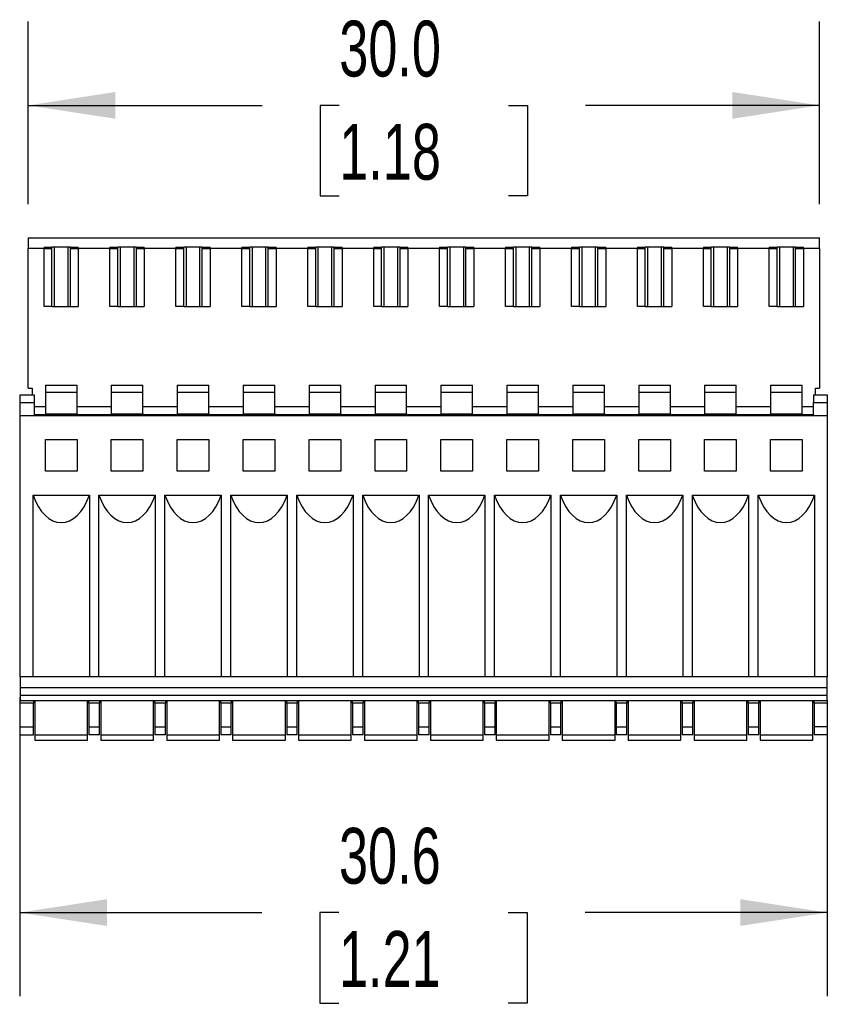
# Model space of a CAD drawing. Header units: millimetres. Extents: x 0 to 279, y 0 to 216.
# Tile 2 of 6: x 59 to 90, y 83 to 121. Entities that reach past the tile are written whole.
import ezdxf

# ---------------------------------------------------------------- set-up
doc = ezdxf.new("R2010")
doc.units = ezdxf.units.MM
doc.layers.add('DIMENSIONS', color=140, linetype='Continuous', lineweight=25)
doc.styles.add('SLDTEXTSTYLE0', font='TXT', dxfattribs={"width": 0.7})
doc.dimstyles.new('SLDDIMSTYLE0', dxfattribs={"dimtxt": 2.158008, "dimasz": 3.302, "dimexe": 0, "dimexo": 0.0625, "dimgap": 0.539502, "dimtad": 0, "dimtih": 1, "dimtoh": 1, "dimrnd": 1e-09, "dimzin": 12, "dimdsep": 46, "dimtxsty": 'SLDTEXTSTYLE0', "dimsah": 1, "dimcen": 0.09, "dimadec": 0, "dimazin": 3, "dimtfac": 1, "dimtofl": 0, "dimtmove": 0, "dimatfit": 3, "dimfxl": 0, "dimfrac": 2, "dimtolj": 1, "dimtzin": 12, "dimarcsym": 0})
doc.dimstyles.new('SLDDIMSTYLE1', dxfattribs={"dimtxt": 2.158008, "dimasz": 3.302, "dimexe": 0, "dimexo": 0.0625, "dimgap": 0.539502, "dimtad": 0, "dimtih": 1, "dimtoh": 1, "dimrnd": 1e-09, "dimzin": 4, "dimdsep": 46, "dimtxsty": 'SLDTEXTSTYLE0', "dimsah": 1, "dimcen": 0.09, "dimadec": 0, "dimazin": 1, "dimtfac": 1, "dimtofl": 0, "dimtmove": 0, "dimatfit": 3, "dimfxl": 0, "dimfrac": 2, "dimtolj": 1, "dimtzin": 12, "dimarcsym": 0})

# ---------------------------------------------------------------- blocks, each defined once
blk = doc.blocks.new('_D')
at = {"layer": 'DIMENSIONS'}
for p, q in [((58.969, 94.983), (58.969, 83.636)), ((89.589, 94.083), (89.589, 83.636)), ((58.969, 86.811), (68.148, 86.811)), ((71.073, 86.811), (70.348, 86.811)), ((70.348, 86.811), (70.348, 83.381)), ((77.486, 86.811), (78.21, 86.811)), ((78.21, 86.811), (78.21, 83.381)), ((89.589, 86.811), (80.41, 86.811)), ((70.348, 83.381), (71.073, 83.381)), ((78.21, 83.381), (77.486, 83.381))]:
    blk.add_line(p, q, dxfattribs=at)
for points in [[(58.969, 86.811), (62.271, 86.303), (62.271, 87.319)], [(89.589, 86.811), (86.287, 87.319), (86.287, 86.303)]]:
    blk.add_solid(points, dxfattribs=at)
at = {"layer": 'DIMENSIONS', "char_height": 2.1167, "attachment_point": 1, "style": 'SLDTEXTSTYLE0'}
for s, insert in [('30.6', (71.073, 90.023)), ('1.21', (71.073, 86.11))]:
    blk.add_mtext(s, dxfattribs=dict(at, insert=insert))
blk = doc.blocks.new('_D_1')
at = {"layer": 'DIMENSIONS'}
for p, q in [((59.289, 113.673), (59.289, 120.601)), ((89.289, 113.673), (89.289, 120.601)), ((59.289, 117.426), (68.158, 117.426)), ((71.083, 117.426), (70.358, 117.426)), ((70.358, 117.426), (70.358, 113.996)), ((77.496, 117.426), (78.22, 117.426)), ((78.22, 117.426), (78.22, 113.996)), ((89.289, 117.426), (80.42, 117.426)), ((70.358, 113.996), (71.083, 113.996)), ((78.22, 113.996), (77.496, 113.996))]:
    blk.add_line(p, q, dxfattribs=at)
for points in [[(59.289, 117.426), (62.591, 116.918), (62.591, 117.934)], [(89.289, 117.426), (85.987, 117.934), (85.987, 116.918)]]:
    blk.add_solid(points, dxfattribs=at)
at = {"layer": 'DIMENSIONS', "char_height": 2.1167, "attachment_point": 1, "style": 'SLDTEXTSTYLE0'}
for s, insert in [('30.0', (71.083, 120.638)), ('1.18', (71.083, 116.725))]:
    blk.add_mtext(s, dxfattribs=dict(at, insert=insert))

msp = doc.modelspace()

# ---------------------------------------------------------------- linework, layer by layer
for p, q in [((59.289, 112.403), (89.289, 112.403)), ((59.289, 112.403), (59.289, 112.003)), ((59.889, 112.053), (59.889, 112.003)), ((59.889, 112.053), (60.189, 112.053)), ((60.189, 109.803), (60.189, 112.053)), ((60.289, 112.053), (60.189, 112.053)), ((60.289, 109.803), (60.289, 112.053)), ((60.789, 112.053), (60.289, 112.053)), ((60.789, 112.053), (60.789, 109.803)), ((60.889, 112.053), (60.789, 112.053)), ((60.889, 109.803), (60.889, 112.053)), ((60.889, 112.053), (61.189, 112.053)), ((61.189, 112.003), (61.189, 112.053)), ((62.389, 112.053), (62.389, 112.003)), ((62.389, 112.053), (62.689, 112.053)), ((62.689, 109.803), (62.689, 112.053)), ((62.789, 112.053), (62.689, 112.053)), ((62.789, 109.803), (62.789, 112.053)), ((63.289, 112.053), (62.789, 112.053)), ((63.289, 112.053), (63.289, 109.803)), ((63.389, 112.053), (63.289, 112.053)), ((63.389, 109.803), (63.389, 112.053)), ((63.389, 112.053), (63.689, 112.053)), ((63.689, 112.003), (63.689, 112.053)), ((64.889, 112.053), (64.889, 112.003)), ((64.889, 112.053), (65.189, 112.053)), ((65.189, 109.803), (65.189, 112.053)), ((65.289, 112.053), (65.189, 112.053)), ((65.289, 109.803), (65.289, 112.053)), ((65.789, 112.053), (65.289, 112.053)), ((65.789, 112.053), (65.789, 109.803)), ((65.889, 112.053), (65.789, 112.053)), ((65.889, 109.803), (65.889, 112.053)), ((65.889, 112.053), (66.189, 112.053)), ((66.189, 112.003), (66.189, 112.053)), ((67.389, 112.053), (67.389, 112.003)), ((67.389, 112.053), (67.689, 112.053)), ((67.689, 109.803), (67.689, 112.053)), ((67.789, 112.053), (67.689, 112.053)), ((67.789, 109.803), (67.789, 112.053)), ((68.289, 112.053), (67.789, 112.053)), ((68.289, 112.053), (68.289, 109.803)), ((68.389, 112.053), (68.289, 112.053)), ((68.389, 109.803), (68.389, 112.053)), ((68.389, 112.053), (68.689, 112.053)), ((68.689, 112.003), (68.689, 112.053)), ((69.889, 112.053), (69.889, 112.003)), ((69.889, 112.053), (70.189, 112.053)), ((70.189, 109.803), (70.189, 112.053)), ((70.289, 112.053), (70.189, 112.053)), ((70.289, 109.803), (70.289, 112.053)), ((70.789, 112.053), (70.289, 112.053)), ((70.789, 112.053), (70.789, 109.803)), ((70.889, 112.053), (70.789, 112.053)), ((70.889, 109.803), (70.889, 112.053)), ((70.889, 112.053), (71.189, 112.053)), ((71.189, 112.003), (71.189, 112.053)), ((72.389, 112.053), (72.389, 112.003)), ((72.389, 112.053), (72.689, 112.053)), ((72.689, 109.803), (72.689, 112.053)), ((72.789, 112.053), (72.689, 112.053)), ((72.789, 109.803), (72.789, 112.053)), ((73.289, 112.053), (72.789, 112.053)), ((73.289, 112.053), (73.289, 109.803)), ((73.389, 112.053), (73.289, 112.053)), ((73.389, 109.803), (73.389, 112.053)), ((73.389, 112.053), (73.689, 112.053)), ((73.689, 112.003), (73.689, 112.053)), ((74.889, 112.053), (74.889, 112.003)), ((74.889, 112.053), (75.189, 112.053)), ((75.189, 109.803), (75.189, 112.053)), ((75.289, 112.053), (75.189, 112.053)), ((75.289, 109.803), (75.289, 112.053)), ((75.789, 112.053), (75.289, 112.053)), ((75.789, 112.053), (75.789, 109.803)), ((75.889, 112.053), (75.789, 112.053)), ((75.889, 109.803), (75.889, 112.053)), ((75.889, 112.053), (76.189, 112.053)), ((76.189, 112.003), (76.189, 112.053)), ((77.389, 112.053), (77.389, 112.003)), ((77.389, 112.053), (77.689, 112.053)), ((77.689, 109.803), (77.689, 112.053)), ((77.789, 112.053), (77.689, 112.053)), ((77.789, 109.803), (77.789, 112.053)), ((78.289, 112.053), (77.789, 112.053)), ((78.289, 112.053), (78.289, 109.803)), ((78.389, 112.053), (78.289, 112.053)), ((78.389, 109.803), (78.389, 112.053)), ((78.389, 112.053), (78.689, 112.053)), ((78.689, 112.003), (78.689, 112.053)), ((79.889, 112.053), (79.889, 112.003)), ((79.889, 112.053), (80.189, 112.053)), ((80.189, 109.803), (80.189, 112.053)), ((80.289, 112.053), (80.189, 112.053)), ((80.289, 109.803), (80.289, 112.053)), ((80.789, 112.053), (80.289, 112.053)), ((80.789, 112.053), (80.789, 109.803)), ((80.889, 112.053), (80.789, 112.053)), ((80.889, 109.803), (80.889, 112.053)), ((80.889, 112.053), (81.189, 112.053)), ((81.189, 112.003), (81.189, 112.053)), ((82.389, 112.053), (82.389, 112.003)), ((82.389, 112.053), (82.689, 112.053)), ((82.689, 109.803), (82.689, 112.053)), ((82.789, 112.053), (82.689, 112.053)), ((82.789, 109.803), (82.789, 112.053)), ((83.289, 112.053), (82.789, 112.053)), ((83.289, 112.053), (83.289, 109.803)), ((83.389, 112.053), (83.289, 112.053)), ((83.389, 109.803), (83.389, 112.053)), ((83.389, 112.053), (83.689, 112.053)), ((83.689, 112.003), (83.689, 112.053)), ((84.889, 112.053), (84.889, 112.003)), ((84.889, 112.053), (85.189, 112.053)), ((85.189, 109.803), (85.189, 112.053)), ((85.289, 112.053), (85.189, 112.053)), ((85.289, 109.803), (85.289, 112.053)), ((85.789, 112.053), (85.289, 112.053)), ((85.789, 112.053), (85.789, 109.803)), ((85.889, 112.053), (85.789, 112.053)), ((85.889, 109.803), (85.889, 112.053)), ((85.889, 112.053), (86.189, 112.053)), ((86.189, 112.003), (86.189, 112.053)), ((87.389, 112.053), (87.389, 112.003)), ((87.389, 112.053), (87.689, 112.053)), ((87.689, 109.803), (87.689, 112.053)), ((87.789, 112.053), (87.689, 112.053)), ((87.789, 109.803), (87.789, 112.053)), ((88.289, 112.053), (87.789, 112.053)), ((88.289, 112.053), (88.289, 109.803)), ((88.389, 112.053), (88.289, 112.053)), ((88.389, 109.803), (88.389, 112.053)), ((88.389, 112.053), (88.689, 112.053)), ((88.689, 112.003), (88.689, 112.053)), ((89.289, 112.003), (89.289, 112.403)), ((59.289, 106.703), (59.289, 112.003)), ((59.889, 112.003), (59.289, 112.003)), ((59.889, 112.003), (60.189, 112.003)), ((59.889, 109.803), (59.889, 112.003)), ((60.889, 112.003), (61.189, 112.003)), ((61.189, 112.003), (61.189, 109.803)), ((62.389, 112.003), (61.189, 112.003)), ((62.389, 112.003), (62.689, 112.003)), ((62.389, 109.803), (62.389, 112.003)), ((63.389, 112.003), (63.689, 112.003)), ((63.689, 112.003), (63.689, 109.803)), ((64.889, 112.003), (63.689, 112.003)), ((64.889, 112.003), (65.189, 112.003)), ((64.889, 109.803), (64.889, 112.003)), ((65.889, 112.003), (66.189, 112.003)), ((66.189, 112.003), (66.189, 109.803)), ((67.389, 112.003), (66.189, 112.003)), ((67.389, 112.003), (67.689, 112.003)), ((67.389, 109.803), (67.389, 112.003)), ((68.389, 112.003), (68.689, 112.003)), ((68.689, 112.003), (68.689, 109.803)), ((69.889, 112.003), (68.689, 112.003)), ((69.889, 112.003), (70.189, 112.003)), ((69.889, 109.803), (69.889, 112.003)), ((70.889, 112.003), (71.189, 112.003)), ((71.189, 112.003), (71.189, 109.803)), ((72.389, 112.003), (71.189, 112.003)), ((72.389, 112.003), (72.689, 112.003)), ((72.389, 109.803), (72.389, 112.003)), ((73.389, 112.003), (73.689, 112.003)), ((73.689, 112.003), (73.689, 109.803)), ((74.889, 112.003), (73.689, 112.003)), ((74.889, 112.003), (75.189, 112.003)), ((74.889, 109.803), (74.889, 112.003)), ((75.889, 112.003), (76.189, 112.003)), ((76.189, 112.003), (76.189, 109.803)), ((77.389, 112.003), (76.189, 112.003)), ((77.389, 112.003), (77.689, 112.003)), ((77.389, 109.803), (77.389, 112.003)), ((78.389, 112.003), (78.689, 112.003)), ((78.689, 112.003), (78.689, 109.803)), ((79.889, 112.003), (78.689, 112.003)), ((79.889, 112.003), (80.189, 112.003)), ((79.889, 109.803), (79.889, 112.003)), ((80.889, 112.003), (81.189, 112.003)), ((81.189, 112.003), (81.189, 109.803)), ((82.389, 112.003), (81.189, 112.003)), ((82.389, 112.003), (82.689, 112.003)), ((82.389, 109.803), (82.389, 112.003)), ((83.389, 112.003), (83.689, 112.003)), ((83.689, 112.003), (83.689, 109.803)), ((84.889, 112.003), (83.689, 112.003)), ((84.889, 112.003), (85.189, 112.003)), ((84.889, 109.803), (84.889, 112.003)), ((85.889, 112.003), (86.189, 112.003)), ((86.189, 112.003), (86.189, 109.803)), ((87.389, 112.003), (86.189, 112.003)), ((87.389, 112.003), (87.689, 112.003)), ((87.389, 109.803), (87.389, 112.003)), ((88.389, 112.003), (88.689, 112.003)), ((88.689, 112.003), (88.689, 109.803)), ((89.289, 112.003), (88.689, 112.003)), ((89.289, 112.003), (89.289, 106.703)), ((60.189, 109.803), (59.889, 109.803)), ((60.189, 109.803), (60.289, 109.803)), ((60.289, 109.803), (60.789, 109.803)), ((60.789, 109.803), (60.889, 109.803)), ((60.889, 109.803), (61.189, 109.803)), ((62.689, 109.803), (62.389, 109.803)), ((62.689, 109.803), (62.789, 109.803)), ((62.789, 109.803), (63.289, 109.803)), ((63.289, 109.803), (63.389, 109.803)), ((63.389, 109.803), (63.689, 109.803)), ((65.189, 109.803), (64.889, 109.803)), ((65.189, 109.803), (65.289, 109.803)), ((65.289, 109.803), (65.789, 109.803)), ((65.789, 109.803), (65.889, 109.803)), ((65.889, 109.803), (66.189, 109.803)), ((67.689, 109.803), (67.389, 109.803)), ((67.689, 109.803), (67.789, 109.803)), ((67.789, 109.803), (68.289, 109.803)), ((68.289, 109.803), (68.389, 109.803)), ((68.389, 109.803), (68.689, 109.803)), ((70.189, 109.803), (69.889, 109.803)), ((70.189, 109.803), (70.289, 109.803)), ((70.289, 109.803), (70.789, 109.803)), ((70.789, 109.803), (70.889, 109.803)), ((70.889, 109.803), (71.189, 109.803)), ((72.689, 109.803), (72.389, 109.803)), ((72.689, 109.803), (72.789, 109.803)), ((72.789, 109.803), (73.289, 109.803)), ((73.289, 109.803), (73.389, 109.803)), ((73.389, 109.803), (73.689, 109.803)), ((75.189, 109.803), (74.889, 109.803)), ((75.189, 109.803), (75.289, 109.803)), ((75.289, 109.803), (75.789, 109.803)), ((75.789, 109.803), (75.889, 109.803)), ((75.889, 109.803), (76.189, 109.803)), ((77.689, 109.803), (77.389, 109.803)), ((77.689, 109.803), (77.789, 109.803)), ((77.789, 109.803), (78.289, 109.803)), ((78.289, 109.803), (78.389, 109.803)), ((78.389, 109.803), (78.689, 109.803)), ((80.189, 109.803), (79.889, 109.803)), ((80.189, 109.803), (80.289, 109.803)), ((80.289, 109.803), (80.789, 109.803)), ((80.789, 109.803), (80.889, 109.803)), ((80.889, 109.803), (81.189, 109.803)), ((82.689, 109.803), (82.389, 109.803)), ((82.689, 109.803), (82.789, 109.803)), ((82.789, 109.803), (83.289, 109.803)), ((83.289, 109.803), (83.389, 109.803)), ((83.389, 109.803), (83.689, 109.803)), ((85.189, 109.803), (84.889, 109.803)), ((85.189, 109.803), (85.289, 109.803)), ((85.289, 109.803), (85.789, 109.803)), ((85.789, 109.803), (85.889, 109.803)), ((85.889, 109.803), (86.189, 109.803)), ((87.689, 109.803), (87.389, 109.803)), ((87.689, 109.803), (87.789, 109.803)), ((87.789, 109.803), (88.289, 109.803)), ((88.289, 109.803), (88.389, 109.803)), ((88.389, 109.803), (88.689, 109.803)), ((59.939, 106.813), (61.139, 106.813)), ((59.939, 106.813), (59.939, 106.531)), ((61.139, 106.531), (61.139, 106.813)), ((62.439, 106.813), (63.639, 106.813)), ((62.439, 106.813), (62.439, 106.531)), ((63.639, 106.531), (63.639, 106.813)), ((64.939, 106.813), (66.139, 106.813)), ((64.939, 106.813), (64.939, 106.531)), ((66.139, 106.531), (66.139, 106.813)), ((67.439, 106.813), (68.639, 106.813)), ((67.439, 106.813), (67.439, 106.531)), ((68.639, 106.531), (68.639, 106.813)), ((69.939, 106.813), (71.139, 106.813)), ((69.939, 106.813), (69.939, 106.531)), ((71.139, 106.531), (71.139, 106.813)), ((72.439, 106.813), (73.639, 106.813)), ((72.439, 106.813), (72.439, 106.531)), ((73.639, 106.531), (73.639, 106.813)), ((74.939, 106.813), (76.139, 106.813)), ((74.939, 106.813), (74.939, 106.531)), ((76.139, 106.531), (76.139, 106.813)), ((77.439, 106.813), (78.639, 106.813)), ((77.439, 106.813), (77.439, 106.531)), ((78.639, 106.531), (78.639, 106.813)), ((79.939, 106.813), (81.139, 106.813)), ((79.939, 106.813), (79.939, 106.531)), ((81.139, 106.531), (81.139, 106.813)), ((82.439, 106.813), (83.639, 106.813)), ((82.439, 106.813), (82.439, 106.531)), ((83.639, 106.531), (83.639, 106.813)), ((84.939, 106.813), (86.139, 106.813)), ((84.939, 106.813), (84.939, 106.531)), ((86.139, 106.531), (86.139, 106.813)), ((87.439, 106.813), (88.639, 106.813)), ((87.439, 106.813), (87.439, 106.531)), ((88.639, 106.531), (88.639, 106.813)), ((58.989, 106.453), (59.509, 106.453)), ((58.989, 106.153), (58.989, 106.453)), ((59.289, 106.703), (59.439, 106.703)), ((59.439, 106.703), (59.439, 106.453)), ((59.509, 106.453), (59.509, 106.153)), ((61.139, 106.531), (59.939, 106.531)), ((59.939, 106.531), (59.939, 105.721)), ((61.139, 105.721), (61.139, 106.531)), ((63.639, 106.531), (62.439, 106.531)), ((62.439, 106.531), (62.439, 105.721)), ((63.639, 105.721), (63.639, 106.531)), ((66.139, 106.531), (64.939, 106.531)), ((64.939, 106.531), (64.939, 105.721)), ((66.139, 105.721), (66.139, 106.531)), ((68.639, 106.531), (67.439, 106.531)), ((67.439, 106.531), (67.439, 105.721)), ((68.639, 105.721), (68.639, 106.531)), ((71.139, 106.531), (69.939, 106.531)), ((69.939, 106.531), (69.939, 105.721)), ((71.139, 105.721), (71.139, 106.531)), ((73.639, 106.531), (72.439, 106.531)), ((72.439, 106.531), (72.439, 105.721)), ((73.639, 105.721), (73.639, 106.531)), ((76.139, 106.531), (74.939, 106.531)), ((74.939, 106.531), (74.939, 105.721)), ((76.139, 105.721), (76.139, 106.531)), ((78.639, 106.531), (77.439, 106.531)), ((77.439, 106.531), (77.439, 105.721)), ((78.639, 105.721), (78.639, 106.531)), ((81.139, 106.531), (79.939, 106.531)), ((79.939, 106.531), (79.939, 105.721)), ((81.139, 105.721), (81.139, 106.531)), ((83.639, 106.531), (82.439, 106.531)), ((82.439, 106.531), (82.439, 105.721)), ((83.639, 105.721), (83.639, 106.531)), ((86.139, 106.531), (84.939, 106.531)), ((84.939, 106.531), (84.939, 105.721)), ((86.139, 105.721), (86.139, 106.531)), ((88.639, 106.531), (87.439, 106.531)), ((87.439, 106.531), (87.439, 105.721)), ((88.639, 105.721), (88.639, 106.531)), ((89.069, 106.453), (89.589, 106.453)), ((89.069, 106.453), (89.069, 106.153)), ((89.139, 106.453), (89.139, 106.703)), ((89.139, 106.703), (89.289, 106.703)), ((89.589, 106.453), (89.589, 106.153)), ((58.989, 106.153), (59.509, 106.153)), ((58.989, 105.653), (58.989, 106.153)), ((59.509, 106.153), (59.509, 105.653)), ((89.069, 106.153), (89.589, 106.153)), ((89.069, 105.653), (89.069, 106.153)), ((89.589, 106.153), (89.589, 105.653)), ((59.509, 106.003), (59.939, 106.003)), ((59.509, 105.703), (60.039, 105.703)), ((59.939, 105.721), (61.139, 105.721)), ((59.939, 105.721), (59.939, 105.703)), ((60.039, 105.703), (61.039, 105.703)), ((60.039, 105.703), (60.039, 105.653)), ((61.039, 105.653), (61.039, 105.703)), ((61.039, 105.703), (62.539, 105.703)), ((61.139, 106.003), (62.439, 106.003)), ((61.139, 105.721), (61.139, 105.703)), ((62.439, 105.721), (62.439, 105.703)), ((62.439, 105.721), (63.639, 105.721)), ((62.539, 105.703), (63.539, 105.703)), ((62.539, 105.703), (62.539, 105.653)), ((63.539, 105.653), (63.539, 105.703)), ((63.539, 105.703), (65.039, 105.703)), ((63.639, 106.003), (64.939, 106.003)), ((63.639, 105.721), (63.639, 105.703)), ((64.939, 105.721), (66.139, 105.721)), ((64.939, 105.721), (64.939, 105.703)), ((65.039, 105.703), (66.039, 105.703)), ((65.039, 105.703), (65.039, 105.653)), ((66.039, 105.653), (66.039, 105.703)), ((66.039, 105.703), (67.539, 105.703)), ((66.139, 106.003), (67.439, 106.003)), ((66.139, 105.721), (66.139, 105.703)), ((67.439, 105.721), (68.639, 105.721)), ((67.439, 105.721), (67.439, 105.703)), ((67.539, 105.703), (68.539, 105.703)), ((67.539, 105.703), (67.539, 105.653)), ((68.539, 105.653), (68.539, 105.703)), ((68.539, 105.703), (70.039, 105.703)), ((68.639, 106.003), (69.939, 106.003)), ((68.639, 105.721), (68.639, 105.703)), ((69.939, 105.721), (71.139, 105.721)), ((69.939, 105.721), (69.939, 105.703)), ((70.039, 105.703), (71.039, 105.703)), ((70.039, 105.703), (70.039, 105.653)), ((71.039, 105.653), (71.039, 105.703)), ((71.039, 105.703), (72.539, 105.703)), ((71.139, 106.003), (72.439, 106.003)), ((71.139, 105.721), (71.139, 105.703)), ((72.439, 105.721), (73.639, 105.721)), ((72.439, 105.721), (72.439, 105.703)), ((72.539, 105.703), (72.539, 105.653)), ((72.539, 105.703), (73.539, 105.703)), ((73.539, 105.653), (73.539, 105.703)), ((73.539, 105.703), (75.039, 105.703)), ((73.639, 106.003), (74.939, 106.003)), ((73.639, 105.721), (73.639, 105.703)), ((74.939, 105.721), (74.939, 105.703)), ((74.939, 105.721), (76.139, 105.721)), ((75.039, 105.703), (76.039, 105.703)), ((75.039, 105.703), (75.039, 105.653)), ((76.039, 105.653), (76.039, 105.703)), ((76.039, 105.703), (77.539, 105.703)), ((76.139, 106.003), (77.439, 106.003)), ((76.139, 105.721), (76.139, 105.703)), ((77.439, 105.721), (77.439, 105.703)), ((77.439, 105.721), (78.639, 105.721)), ((77.539, 105.703), (77.539, 105.653)), ((77.539, 105.703), (78.539, 105.703)), ((78.539, 105.653), (78.539, 105.703)), ((78.539, 105.703), (80.039, 105.703)), ((78.639, 106.003), (79.939, 106.003)), ((78.639, 105.721), (78.639, 105.703)), ((79.939, 105.721), (81.139, 105.721)), ((79.939, 105.721), (79.939, 105.703)), ((80.039, 105.703), (81.039, 105.703)), ((80.039, 105.703), (80.039, 105.653)), ((81.039, 105.653), (81.039, 105.703)), ((81.039, 105.703), (82.539, 105.703)), ((81.139, 106.003), (82.439, 106.003)), ((81.139, 105.721), (81.139, 105.703)), ((82.439, 105.721), (83.639, 105.721)), ((82.439, 105.721), (82.439, 105.703)), ((82.539, 105.703), (83.539, 105.703)), ((82.539, 105.703), (82.539, 105.653)), ((83.539, 105.653), (83.539, 105.703)), ((83.539, 105.703), (85.039, 105.703)), ((83.639, 106.003), (84.939, 106.003)), ((83.639, 105.721), (83.639, 105.703)), ((84.939, 105.721), (84.939, 105.703)), ((84.939, 105.721), (86.139, 105.721)), ((85.039, 105.703), (85.039, 105.653)), ((85.039, 105.703), (86.039, 105.703)), ((86.039, 105.653), (86.039, 105.703)), ((86.039, 105.703), (87.539, 105.703)), ((86.139, 106.003), (87.439, 106.003)), ((86.139, 105.721), (86.139, 105.703)), ((87.439, 105.721), (87.439, 105.703)), ((87.439, 105.721), (88.639, 105.721)), ((87.539, 105.703), (87.539, 105.653)), ((87.539, 105.703), (88.539, 105.703)), ((88.539, 105.653), (88.539, 105.703)), ((88.539, 105.703), (89.069, 105.703)), ((88.639, 106.003), (89.069, 106.003)), ((88.639, 105.721), (88.639, 105.703)), ((89.589, 105.653), (58.989, 105.653)), ((58.989, 95.753), (58.989, 105.653)), ((89.589, 105.653), (89.589, 95.753)), ((58.989, 105.053), (58.969, 105.053)), ((58.969, 105.053), (58.969, 104.553)), ((59.939, 103.553), (59.939, 104.753)), ((59.939, 104.753), (61.139, 104.753)), ((61.139, 104.753), (61.139, 103.553)), ((62.439, 104.753), (63.639, 104.753)), ((62.439, 103.553), (62.439, 104.753)), ((63.639, 104.753), (63.639, 103.553)), ((64.939, 103.553), (64.939, 104.753)), ((64.939, 104.753), (66.139, 104.753)), ((66.139, 104.753), (66.139, 103.553)), ((67.439, 103.553), (67.439, 104.753)), ((67.439, 104.753), (68.639, 104.753)), ((68.639, 104.753), (68.639, 103.553)), ((69.939, 104.753), (71.139, 104.753)), ((69.939, 103.553), (69.939, 104.753)), ((71.139, 104.753), (71.139, 103.553)), ((72.439, 103.553), (72.439, 104.753)), ((72.439, 104.753), (73.639, 104.753)), ((73.639, 104.753), (73.639, 103.553)), ((74.939, 103.553), (74.939, 104.753)), ((74.939, 104.753), (76.139, 104.753)), ((76.139, 104.753), (76.139, 103.553)), ((77.439, 104.753), (78.639, 104.753)), ((77.439, 103.553), (77.439, 104.753)), ((78.639, 104.753), (78.639, 103.553)), ((79.939, 103.553), (79.939, 104.753)), ((79.939, 104.753), (81.139, 104.753)), ((81.139, 104.753), (81.139, 103.553)), ((82.439, 103.553), (82.439, 104.753)), ((82.439, 104.753), (83.639, 104.753)), ((83.639, 104.753), (83.639, 103.553)), ((84.939, 103.553), (84.939, 104.753)), ((84.939, 104.753), (86.139, 104.753)), ((86.139, 104.753), (86.139, 103.553)), ((87.439, 104.753), (88.639, 104.753)), ((87.439, 103.553), (87.439, 104.753)), ((88.639, 104.753), (88.639, 103.553)), ((58.989, 104.553), (58.969, 104.553)), ((58.969, 104.553), (58.969, 96.753)), ((61.139, 103.553), (59.939, 103.553)), ((63.639, 103.553), (62.439, 103.553)), ((66.139, 103.553), (64.939, 103.553)), ((68.639, 103.553), (67.439, 103.553)), ((71.139, 103.553), (69.939, 103.553)), ((73.639, 103.553), (72.439, 103.553)), ((76.139, 103.553), (74.939, 103.553)), ((78.639, 103.553), (77.439, 103.553)), ((81.139, 103.553), (79.939, 103.553)), ((83.639, 103.553), (82.439, 103.553)), ((86.139, 103.553), (84.939, 103.553)), ((88.639, 103.553), (87.439, 103.553)), ((58.966, 102.513), (58.969, 102.513)), ((59.472, 102.64), (61.607, 102.64)), ((59.472, 95.753), (59.472, 102.64)), ((61.607, 102.64), (61.607, 95.753)), ((61.972, 102.64), (64.107, 102.64)), ((61.972, 95.753), (61.972, 102.64)), ((64.107, 102.64), (64.107, 95.753)), ((64.472, 102.64), (66.607, 102.64)), ((64.472, 95.753), (64.472, 102.64)), ((66.607, 102.64), (66.607, 95.753)), ((66.972, 102.64), (69.107, 102.64)), ((66.972, 95.753), (66.972, 102.64)), ((69.107, 102.64), (69.107, 95.753)), ((69.472, 95.753), (69.472, 102.64)), ((69.472, 102.64), (71.607, 102.64)), ((71.607, 102.64), (71.607, 95.753)), ((71.972, 102.64), (74.107, 102.64)), ((71.972, 95.753), (71.972, 102.64)), ((74.107, 102.64), (74.107, 95.753)), ((74.472, 102.64), (76.607, 102.64)), ((74.472, 95.753), (74.472, 102.64)), ((76.607, 102.64), (76.607, 95.753)), ((76.972, 102.64), (79.107, 102.64)), ((76.972, 95.753), (76.972, 102.64)), ((79.107, 102.64), (79.107, 95.753)), ((79.472, 102.64), (81.607, 102.64)), ((79.472, 95.753), (79.472, 102.64)), ((81.607, 102.64), (81.607, 95.753)), ((81.972, 102.64), (84.107, 102.64)), ((81.972, 95.753), (81.972, 102.64)), ((84.107, 102.64), (84.107, 95.753)), ((84.472, 95.753), (84.472, 102.64)), ((84.472, 102.64), (86.607, 102.64)), ((86.607, 102.64), (86.607, 95.753)), ((86.972, 95.753), (86.972, 102.64)), ((86.972, 102.64), (89.107, 102.64)), ((89.107, 102.64), (89.107, 95.753)), ((58.969, 101.935), (58.966, 101.935)), ((58.966, 101.766), (58.969, 101.766)), ((58.969, 97.949), (58.966, 97.949)), ((58.989, 96.753), (58.969, 96.753)), ((58.969, 96.753), (58.969, 96.253)), ((58.989, 96.253), (58.969, 96.253)), ((58.989, 95.753), (58.989, 95.353)), ((60.539, 95.753), (58.989, 95.753)), ((63.039, 95.753), (60.539, 95.753)), ((65.539, 95.753), (63.039, 95.753)), ((68.039, 95.753), (65.539, 95.753)), ((70.539, 95.753), (68.039, 95.753)), ((73.039, 95.753), (70.539, 95.753)), ((75.539, 95.753), (73.039, 95.753)), ((78.039, 95.753), (75.539, 95.753)), ((80.539, 95.753), (78.039, 95.753)), ((83.039, 95.753), (80.539, 95.753)), ((85.539, 95.753), (83.039, 95.753)), ((88.039, 95.753), (85.539, 95.753)), ((89.589, 95.753), (88.039, 95.753)), ((89.589, 95.353), (89.589, 95.753)), ((58.989, 95.353), (89.589, 95.353)), ((58.989, 95.353), (58.989, 95.053)), ((89.589, 95.053), (89.589, 95.353)), ((58.989, 95.053), (89.589, 95.053)), ((58.989, 95.053), (58.989, 94.853)), ((58.989, 94.853), (89.589, 94.853)), ((58.989, 94.753), (58.989, 94.853)), ((59.489, 94.853), (59.489, 94.753)), ((59.539, 94.853), (59.539, 93.553)), ((61.539, 93.553), (61.539, 94.853)), ((61.589, 94.753), (61.589, 94.853)), ((61.989, 94.853), (61.989, 94.753)), ((62.039, 94.853), (62.039, 93.553)), ((64.039, 93.553), (64.039, 94.853)), ((64.089, 94.753), (64.089, 94.853)), ((64.489, 94.853), (64.489, 94.753)), ((64.539, 94.853), (64.539, 93.553)), ((66.539, 93.553), (66.539, 94.853)), ((66.589, 94.753), (66.589, 94.853)), ((66.989, 94.853), (66.989, 94.753)), ((67.039, 94.853), (67.039, 93.553)), ((69.039, 93.553), (69.039, 94.853)), ((69.089, 94.753), (69.089, 94.853)), ((69.489, 94.853), (69.489, 94.753)), ((69.539, 94.853), (69.539, 93.553)), ((71.539, 93.553), (71.539, 94.853)), ((71.589, 94.753), (71.589, 94.853)), ((71.989, 94.853), (71.989, 94.753)), ((72.039, 94.853), (72.039, 93.553)), ((74.039, 93.553), (74.039, 94.853)), ((74.089, 94.753), (74.089, 94.853)), ((74.489, 94.853), (74.489, 94.753)), ((74.539, 94.853), (74.539, 93.553)), ((76.539, 93.553), (76.539, 94.853)), ((76.589, 94.753), (76.589, 94.853)), ((76.989, 94.853), (76.989, 94.753)), ((77.039, 94.853), (77.039, 93.553)), ((79.039, 93.553), (79.039, 94.853)), ((79.089, 94.753), (79.089, 94.853)), ((79.489, 94.853), (79.489, 94.753)), ((79.539, 94.853), (79.539, 93.553)), ((81.539, 93.553), (81.539, 94.853)), ((81.589, 94.753), (81.589, 94.853)), ((81.989, 94.853), (81.989, 94.753)), ((82.039, 94.853), (82.039, 93.553)), ((84.039, 93.553), (84.039, 94.853)), ((84.089, 94.753), (84.089, 94.853)), ((84.489, 94.853), (84.489, 94.753)), ((84.539, 94.853), (84.539, 93.553)), ((86.539, 93.553), (86.539, 94.853)), ((86.589, 94.753), (86.589, 94.853)), ((86.989, 94.853), (86.989, 94.753)), ((87.039, 94.853), (87.039, 93.553)), ((89.039, 93.553), (89.039, 94.853)), ((89.089, 94.753), (89.089, 94.853)), ((89.589, 94.853), (89.589, 95.053)), ((89.589, 94.853), (89.589, 94.753)), ((59.489, 94.753), (58.989, 94.753)), ((58.989, 93.853), (58.989, 94.753)), ((59.489, 93.853), (59.489, 94.753)), ((61.989, 94.753), (61.589, 94.753)), ((61.589, 94.753), (61.589, 93.853)), ((61.989, 93.853), (61.989, 94.753)), ((64.489, 94.753), (64.089, 94.753)), ((64.089, 94.753), (64.089, 93.853)), ((64.489, 93.853), (64.489, 94.753)), ((66.989, 94.753), (66.589, 94.753)), ((66.589, 94.753), (66.589, 93.853)), ((66.989, 93.853), (66.989, 94.753)), ((69.489, 94.753), (69.089, 94.753)), ((69.089, 94.753), (69.089, 93.853)), ((69.489, 93.853), (69.489, 94.753)), ((71.989, 94.753), (71.589, 94.753)), ((71.589, 94.753), (71.589, 93.853)), ((71.989, 93.853), (71.989, 94.753)), ((74.489, 94.753), (74.089, 94.753)), ((74.089, 94.753), (74.089, 93.853)), ((74.489, 93.853), (74.489, 94.753)), ((76.989, 94.753), (76.589, 94.753)), ((76.589, 94.753), (76.589, 93.853)), ((76.989, 93.853), (76.989, 94.753)), ((79.489, 94.753), (79.089, 94.753)), ((79.089, 94.753), (79.089, 93.853)), ((79.489, 93.853), (79.489, 94.753)), ((81.989, 94.753), (81.589, 94.753)), ((81.589, 94.753), (81.589, 93.853)), ((81.989, 93.853), (81.989, 94.753)), ((84.489, 94.753), (84.089, 94.753)), ((84.089, 94.753), (84.089, 93.853)), ((84.489, 93.853), (84.489, 94.753)), ((86.989, 94.753), (86.589, 94.753)), ((86.589, 94.753), (86.589, 93.853)), ((86.989, 93.853), (86.989, 94.753)), ((89.589, 94.753), (89.089, 94.753)), ((89.089, 94.753), (89.089, 93.853)), ((89.589, 94.753), (89.589, 93.853)), ((58.989, 93.853), (59.489, 93.853)), ((58.989, 93.553), (58.989, 93.853)), ((59.489, 93.553), (59.489, 93.853)), ((61.589, 93.853), (61.989, 93.853)), ((61.589, 93.853), (61.589, 93.553)), ((61.989, 93.553), (61.989, 93.853)), ((64.089, 93.853), (64.489, 93.853)), ((64.089, 93.853), (64.089, 93.553)), ((64.489, 93.553), (64.489, 93.853)), ((66.589, 93.853), (66.989, 93.853)), ((66.589, 93.853), (66.589, 93.553)), ((66.989, 93.553), (66.989, 93.853)), ((69.089, 93.853), (69.489, 93.853)), ((69.089, 93.853), (69.089, 93.553)), ((69.489, 93.553), (69.489, 93.853)), ((71.589, 93.853), (71.989, 93.853)), ((71.589, 93.853), (71.589, 93.553)), ((71.989, 93.553), (71.989, 93.853)), ((74.089, 93.853), (74.489, 93.853)), ((74.089, 93.853), (74.089, 93.553)), ((74.489, 93.553), (74.489, 93.853)), ((76.589, 93.853), (76.989, 93.853)), ((76.589, 93.853), (76.589, 93.553)), ((76.989, 93.553), (76.989, 93.853)), ((79.089, 93.853), (79.489, 93.853)), ((79.089, 93.853), (79.089, 93.553)), ((79.489, 93.553), (79.489, 93.853)), ((81.589, 93.853), (81.989, 93.853)), ((81.589, 93.853), (81.589, 93.553)), ((81.989, 93.553), (81.989, 93.853)), ((84.089, 93.853), (84.489, 93.853)), ((84.089, 93.853), (84.089, 93.553)), ((84.489, 93.553), (84.489, 93.853)), ((86.589, 93.853), (86.989, 93.853)), ((86.589, 93.853), (86.589, 93.553)), ((86.989, 93.553), (86.989, 93.853)), ((89.589, 93.853), (89.089, 93.853)), ((89.089, 93.853), (89.089, 93.553)), ((89.589, 93.853), (89.589, 93.553)), ((58.989, 93.553), (59.489, 93.553)), ((59.539, 93.553), (61.539, 93.553)), ((59.539, 93.553), (59.539, 93.353)), ((61.539, 93.353), (61.539, 93.553)), ((61.989, 93.553), (61.589, 93.553)), ((62.039, 93.553), (64.039, 93.553)), ((62.039, 93.553), (62.039, 93.353)), ((64.039, 93.353), (64.039, 93.553)), ((64.489, 93.553), (64.089, 93.553)), ((64.539, 93.553), (64.539, 93.353)), ((64.539, 93.553), (66.539, 93.553)), ((66.539, 93.353), (66.539, 93.553)), ((66.989, 93.553), (66.589, 93.553)), ((67.039, 93.553), (67.039, 93.353)), ((67.039, 93.553), (69.039, 93.553)), ((69.039, 93.353), (69.039, 93.553)), ((69.489, 93.553), (69.089, 93.553)), ((69.539, 93.553), (71.539, 93.553)), ((69.539, 93.553), (69.539, 93.353)), ((71.539, 93.353), (71.539, 93.553)), ((71.989, 93.553), (71.589, 93.553)), ((72.039, 93.553), (74.039, 93.553)), ((72.039, 93.553), (72.039, 93.353)), ((74.039, 93.353), (74.039, 93.553)), ((74.489, 93.553), (74.089, 93.553)), ((74.539, 93.553), (76.539, 93.553)), ((74.539, 93.553), (74.539, 93.353)), ((76.539, 93.353), (76.539, 93.553)), ((76.989, 93.553), (76.589, 93.553)), ((77.039, 93.553), (79.039, 93.553)), ((77.039, 93.553), (77.039, 93.353)), ((79.039, 93.353), (79.039, 93.553)), ((79.489, 93.553), (79.089, 93.553)), ((79.539, 93.553), (81.539, 93.553)), ((79.539, 93.553), (79.539, 93.353)), ((81.539, 93.353), (81.539, 93.553)), ((81.989, 93.553), (81.589, 93.553)), ((82.039, 93.553), (82.039, 93.353)), ((82.039, 93.553), (84.039, 93.553)), ((84.039, 93.353), (84.039, 93.553)), ((84.489, 93.553), (84.089, 93.553)), ((84.539, 93.553), (84.539, 93.353)), ((84.539, 93.553), (86.539, 93.553)), ((86.539, 93.353), (86.539, 93.553)), ((86.989, 93.553), (86.589, 93.553)), ((87.039, 93.553), (87.039, 93.353)), ((87.039, 93.553), (89.039, 93.553)), ((89.039, 93.353), (89.039, 93.553)), ((89.589, 93.553), (89.089, 93.553)), ((59.539, 93.353), (61.539, 93.353)), ((62.039, 93.353), (64.039, 93.353)), ((64.539, 93.353), (66.539, 93.353)), ((67.039, 93.353), (69.039, 93.353)), ((69.539, 93.353), (71.539, 93.353)), ((72.039, 93.353), (74.039, 93.353)), ((74.539, 93.353), (76.539, 93.353)), ((77.039, 93.353), (79.039, 93.353)), ((79.539, 93.353), (81.539, 93.353)), ((82.039, 93.353), (84.039, 93.353)), ((84.539, 93.353), (86.539, 93.353)), ((87.039, 93.353), (89.039, 93.353))]:
    msp.add_line(p, q)
for centre in [(60.539, 103.766), (63.039, 103.766), (65.539, 103.766), (68.039, 103.766), (70.539, 103.766), (73.039, 103.766), (75.539, 103.766), (78.039, 103.766), (80.539, 103.766), (83.039, 103.766), (85.539, 103.766), (88.039, 103.766)]:
    msp.add_ellipse(centre, major_axis=(0, 2.165), ratio=0.57735, start_param=2.117647, end_param=4.165538)

# ---------------------------------------------------------------- dimensions: what is measured, and where the dimension line sits
at = {"layer": 'DIMENSIONS'}
for base, p1, p2, dimstyle, picture, middle in [((89.289, 117.426), (59.289, 112.403), (89.289, 112.403), 'SLDDIMSTYLE1', '_D_1', (74.289, 117.426)), ((89.589, 86.811), (58.969, 96.253), (89.589, 95.353), 'SLDDIMSTYLE0', '_D', (74.279, 86.811))]:
    dim = msp.add_linear_dim(base=base, p1=p1, p2=p2, dimstyle=dimstyle, dxfattribs=at)
    dim.commit()
    dim.dimension.update_dxf_attribs({"geometry": picture, "text_midpoint": middle, "dimtype": 160})

doc.saveas('drawing.dxf')
